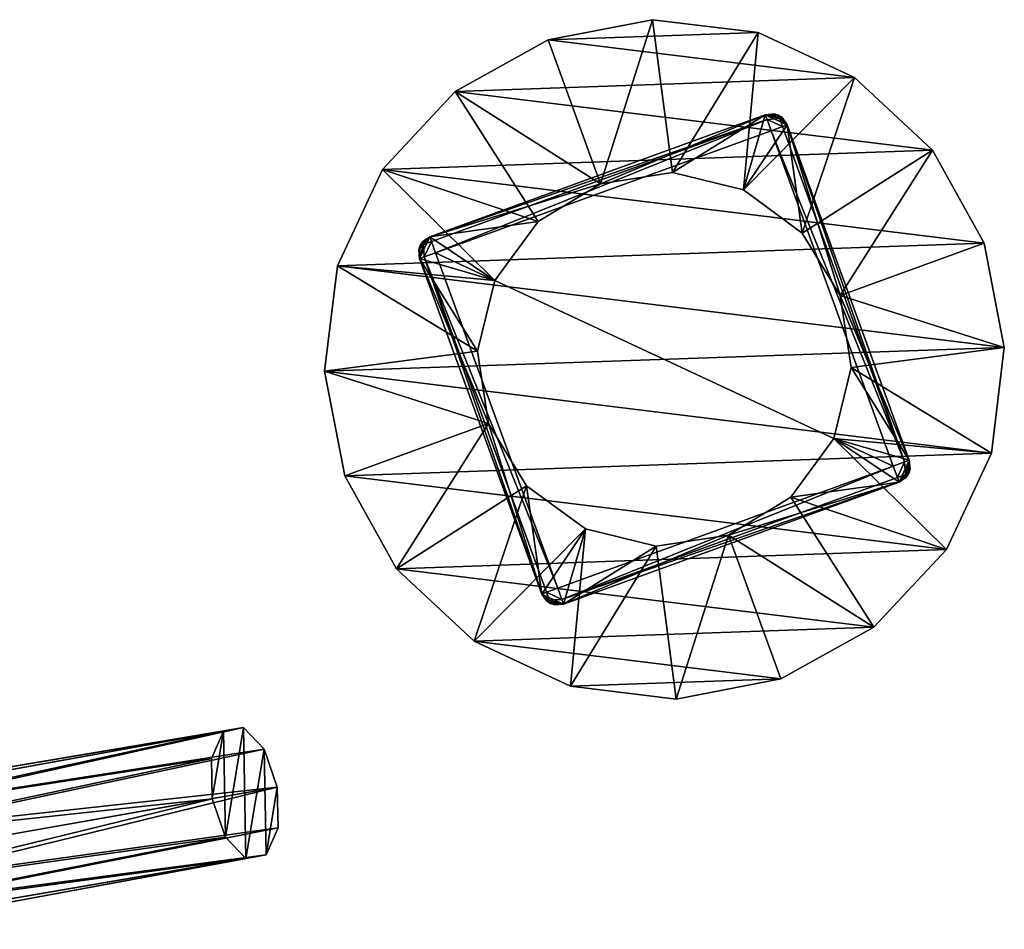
# Model space of a CAD drawing. Header units: metres. Extents: x 630 to 786, y -269 to -21.
# Tile 3 of 3: x 728 to 786, y -74 to -21. Entities that reach past the tile are written whole.
import ezdxf

# ---------------------------------------------------------------- set-up
doc = ezdxf.new("R2010")
doc.units = ezdxf.units.M

msp = doc.modelspace()

# ---------------------------------------------------------------- linework, layer by layer
at = {"layer": 'None'}
for points in [[(716.317078, -67.670319, 74.449387), (739.882935, -62.524067, 62.856907), (739.177368, -64.123978, 61.109364)], [(716.317078, -67.670319, 74.449387), (716.682922, -66.726051, 75.640785), (739.882935, -62.524067, 62.856907)], [(716.682922, -66.726051, 75.640785), (717.320313, -66.303841, 77.004326), (739.882935, -62.524067, 62.856907)], [(739.882935, -62.524067, 62.856907), (717.320313, -66.303841, 77.004326), (741.066956, -62.315292, 65.016991)], [(717.320313, -66.303841, 77.004326), (718.150818, -66.467354, 78.318459), (741.066956, -62.315292, 65.016991)], [(741.066956, -62.315292, 65.016991), (718.150818, -66.467354, 78.318459), (719.026306, -67.192581, 79.391861)], [(741.066956, -62.315292, 65.016991), (719.026306, -67.192581, 79.391861), (742.277161, -63.577396, 66.764534)], [(739.177368, -64.123978, 61.109364), (739.882935, -62.524067, 62.856907), (739.219727, -66.503914, 60.44186)], [(739.882935, -62.524067, 62.856907), (739.993896, -68.754822, 61.109364), (739.219727, -66.503914, 60.44186)], [(739.882935, -62.524067, 62.856907), (741.066956, -62.315292, 65.016991), (739.993896, -68.754822, 61.109364)], [(741.066956, -62.315292, 65.016991), (741.204102, -70.01693, 62.856907), (739.993896, -68.754822, 61.109364)], [(741.066956, -62.315292, 65.016991), (742.277161, -63.577396, 66.764534), (741.204102, -70.01693, 62.856907)], [(719.026306, -67.192581, 79.391861), (719.770203, -68.377495, 80.090179), (742.277161, -63.577396, 66.764534)], [(742.277161, -63.577396, 66.764534), (719.770203, -68.377495, 80.090179), (743.051331, -65.828308, 67.432037)], [(742.277161, -63.577396, 66.764534), (742.388123, -69.808151, 65.016991), (741.204102, -70.01693, 62.856907)], [(742.277161, -63.577396, 66.764534), (743.051331, -65.828308, 67.432037), (742.388123, -69.808151, 65.016991)], [(716.231079, -69.001297, 73.633476), (739.177368, -64.123978, 61.109364), (739.219727, -66.503914, 60.44186)], [(716.231079, -69.001297, 73.633476), (716.317078, -67.670319, 74.449387), (739.177368, -64.123978, 61.109364)], [(719.770203, -68.377495, 80.090179), (720.225464, -69.853119, 80.332748), (743.051331, -65.828308, 67.432037)], [(720.302246, -71.395401, 80.090157), (743.051331, -65.828308, 67.432037), (720.225464, -69.853119, 80.332748)], [(743.093689, -68.208244, 66.764534), (743.051331, -65.828308, 67.432037), (720.302246, -71.395401, 80.090157)], [(743.051331, -65.828308, 67.432037), (743.093689, -68.208244, 66.764534), (742.388123, -69.808151, 65.016991)], [(716.394104, -70.528694, 73.342461), (716.231079, -69.001297, 73.633476), (739.219727, -66.503914, 60.44186)], [(716.394104, -70.528694, 73.342461), (739.219727, -66.503914, 60.44186), (716.763306, -72.019684, 73.633621)], [(739.219727, -66.503914, 60.44186), (739.993896, -68.754822, 61.109364), (716.763306, -72.019684, 73.633621)], [(742.388123, -69.808151, 65.016991), (743.093689, -68.208244, 66.764534), (720.008606, -72.763268, 79.391899)], [(720.008606, -72.763268, 79.391899), (743.093689, -68.208244, 66.764534), (720.302246, -71.395401, 80.090157)], [(716.763306, -72.019684, 73.633621), (739.993896, -68.754822, 61.109364), (717.299377, -73.241104, 74.449341)], [(739.993896, -68.754822, 61.109364), (741.204102, -70.01693, 62.856907), (717.299377, -73.241104, 74.449341)], [(717.299377, -73.241104, 74.449341), (741.204102, -70.01693, 62.856907), (717.966003, -74.003357, 75.640747)], [(741.204102, -70.01693, 62.856907), (718.709534, -74.18177, 77.004318), (717.966003, -74.003357, 75.640747)], [(741.204102, -70.01693, 62.856907), (742.388123, -69.808151, 65.016991), (718.709534, -74.18177, 77.004318)], [(742.388123, -69.808151, 65.016991), (719.433899, -73.744255, 78.318436), (718.709534, -74.18177, 77.004318)], [(719.433899, -73.744255, 78.318436), (742.388123, -69.808151, 65.016991), (720.008606, -72.763268, 79.391899)]]:
    msp.add_3dface(points, dxfattribs=at)
at = {"layer": 'None0'}
for points in [[(765.114502, -20.667841, 2), (758.972107, -21.861807, 2), (762.050293, -30.31904, 2)], [(765.114502, -20.667841), (758.972107, -21.861807), (765.114502, -20.667841, 2)], [(758.972107, -21.861807), (758.972107, -21.861807, 2), (765.114502, -20.667841, 2)], [(758.972107, -21.861807), (765.114502, -20.667841), (771.325256, -21.430424)], [(766.292297, -29.666128, 2), (765.114502, -20.667841, 2), (762.050293, -30.31904, 2)], [(771.325256, -21.430424, 2), (765.114502, -20.667841, 2), (766.292297, -29.666128, 2)], [(771.325256, -21.430424), (765.114502, -20.667841), (771.325256, -21.430424, 2)], [(765.114502, -20.667841), (765.114502, -20.667841, 2), (771.325256, -21.430424, 2)], [(762.050293, -30.31904, 2), (758.972107, -21.861807, 2), (753.499268, -24.895443, 2)], [(758.972107, -21.861807), (753.499268, -24.895443), (758.972107, -21.861807, 2)], [(753.499268, -24.895443), (753.499268, -24.895443, 2), (758.972107, -21.861807, 2)], [(753.499268, -24.895443), (758.972107, -21.861807), (776.996338, -24.074907)], [(776.996338, -24.074907), (758.972107, -21.861807), (771.325256, -21.430424)], [(770.461304, -30.686274, 2), (771.325256, -21.430424, 2), (766.292297, -29.666128, 2)], [(776.996338, -24.074907, 2), (771.325256, -21.430424, 2), (770.461304, -30.686274, 2)], [(776.996338, -24.074907), (771.325256, -21.430424), (776.996338, -24.074907, 2)], [(771.325256, -21.430424), (771.325256, -21.430424, 2), (776.996338, -24.074907, 2)], [(781.572693, -28.342428), (753.499268, -24.895443), (776.996338, -24.074907)], [(773.922546, -33.224167, 2), (776.996338, -24.074907, 2), (770.461304, -30.686274, 2)], [(781.572693, -28.342428, 2), (776.996338, -24.074907, 2), (773.922546, -33.224167, 2)], [(781.572693, -28.342428), (776.996338, -24.074907), (781.572693, -28.342428, 2)], [(776.996338, -24.074907), (776.996338, -24.074907, 2), (781.572693, -28.342428, 2)], [(753.499268, -24.895443, 2), (749.23175, -29.4718, 2), (758.380981, -32.545609, 2)], [(753.499268, -24.895443), (749.23175, -29.4718), (753.499268, -24.895443, 2)], [(749.23175, -29.4718), (749.23175, -29.4718, 2), (753.499268, -24.895443, 2)], [(749.23175, -29.4718), (753.499268, -24.895443), (781.572693, -28.342428)], [(762.050293, -30.31904, 2), (753.499268, -24.895443, 2), (758.380981, -32.545609, 2)], [(771.746033, -26.257982, 4), (762.050293, -30.31904, 4), (752.012512, -33.440403, 4)], [(771.746033, -26.257982, 183), (752.012512, -33.440403, 183), (771.846191, -26.533211, 183.707108)], [(752.012512, -33.440403, 4), (752.012512, -33.440403, 183), (771.746033, -26.257982, 4)], [(752.012512, -33.440403, 183), (771.746033, -26.257982, 183), (771.746033, -26.257982, 4)], [(752.012512, -33.440403, 183), (752.112671, -33.715633, 183.707108), (771.846191, -26.533211, 183.707108)], [(771.846191, -26.533211, 183.707108), (752.112671, -33.715633, 183.707108), (752.354492, -34.380096, 184)], [(772.088074, -27.197674, 184), (771.846191, -26.533211, 183.707108), (752.354492, -34.380096, 184)], [(766.292297, -29.666128, 4), (762.050293, -30.31904, 4), (771.746033, -26.257982, 4)], [(770.461304, -30.686274, 4), (766.292297, -29.666128, 4), (771.746033, -26.257982, 4)], [(771.746033, -26.257982, 4), (773.027771, -26.855654, 4), (770.461304, -30.686274, 4)], [(772.261719, -26.212866, 4), (772.730835, -26.431629, 4), (771.746033, -26.257982, 4)], [(771.746033, -26.257982, 4), (771.746033, -26.257982, 183), (772.261719, -26.212866, 4)], [(771.746033, -26.257982, 183), (772.510681, -26.291367, 183), (772.261719, -26.212866, 4)], [(772.730835, -26.431629, 4), (773.027771, -26.855654, 4), (771.746033, -26.257982, 4)], [(772.510681, -26.291367, 183), (771.746033, -26.257982, 183), (772.581482, -26.485983, 183.5)], [(771.746033, -26.257982, 183), (771.846191, -26.533211, 183.707108), (772.581482, -26.485983, 183.5)], [(772.581482, -26.485983, 183.5), (771.846191, -26.533211, 183.707108), (772.752502, -26.95583, 183.707108)], [(771.846191, -26.533211, 183.707108), (772.088074, -27.197674, 184), (772.752502, -26.95583, 183.707108)], [(772.261719, -26.212866, 4), (772.510681, -26.291367, 183), (772.730835, -26.431629, 4)], [(772.510681, -26.291367, 183), (773.027771, -26.855654, 183), (772.730835, -26.431629, 4)], [(773.027771, -26.855654, 183), (772.510681, -26.291367, 183), (772.581482, -26.485983, 183.5)], [(772.752502, -26.95583, 183.707108), (773.027771, -26.855654, 183), (772.581482, -26.485983, 183.5)], [(772.730835, -26.431629, 4), (773.027771, -26.855654, 183), (773.027771, -26.855654, 4)], [(779.270508, -46.931221, 184), (772.088074, -27.197674, 184), (752.354492, -34.380096, 184)], [(773.027771, -26.855654, 4), (773.922546, -33.224167, 4), (770.461304, -30.686274, 4)], [(779.934937, -46.689373, 183.707108), (772.752502, -26.95583, 183.707108), (772.088074, -27.197674, 184)], [(772.088074, -27.197674, 184), (779.270508, -46.931221, 184), (779.934937, -46.689373, 183.707108)], [(773.027771, -26.855654, 183), (772.752502, -26.95583, 183.707108), (779.934937, -46.689373, 183.707108)], [(773.922546, -33.224167, 4), (773.027771, -26.855654, 4), (776.149109, -36.893436, 4)], [(773.027771, -26.855654, 4), (780.210144, -46.589199, 4), (776.149109, -36.893436, 4)], [(780.210144, -46.589199, 183), (773.027771, -26.855654, 183), (779.934937, -46.689373, 183.707108)], [(773.027771, -26.855654, 4), (773.027771, -26.855654, 183), (780.210144, -46.589199, 4)], [(773.027771, -26.855654, 183), (780.210144, -46.589199, 183), (780.210144, -46.589199, 4)], [(784.606323, -33.815254), (749.23175, -29.4718), (781.572693, -28.342428)], [(776.149109, -36.893436, 2), (781.572693, -28.342428, 2), (773.922546, -33.224167, 2)], [(784.606323, -33.815254, 2), (781.572693, -28.342428, 2), (776.149109, -36.893436, 2)], [(784.606323, -33.815254), (781.572693, -28.342428), (784.606323, -33.815254, 2)], [(781.572693, -28.342428), (781.572693, -28.342428, 2), (784.606323, -33.815254, 2)], [(749.23175, -29.4718, 2), (746.58728, -35.14291, 2), (755.84314, -36.006859, 2)], [(749.23175, -29.4718), (746.58728, -35.14291), (749.23175, -29.4718, 2)], [(746.58728, -35.14291), (746.58728, -35.14291, 2), (749.23175, -29.4718, 2)], [(746.58728, -35.14291), (749.23175, -29.4718), (784.606323, -33.815254)], [(758.380981, -32.545609, 2), (749.23175, -29.4718, 2), (755.84314, -36.006859, 2)], [(766.292297, -29.666128, 2), (762.050293, -30.31904, 2), (766.292297, -29.666128, 4)], [(762.050293, -30.31904, 2), (762.050293, -30.31904, 4), (766.292297, -29.666128, 4)], [(770.461304, -30.686274, 2), (766.292297, -29.666128, 2), (770.461304, -30.686274, 4)], [(766.292297, -29.666128, 2), (766.292297, -29.666128, 4), (770.461304, -30.686274, 4)], [(762.050293, -30.31904, 4), (758.380981, -32.545609, 4), (752.012512, -33.440403, 4)], [(762.050293, -30.31904, 2), (758.380981, -32.545609, 2), (762.050293, -30.31904, 4)], [(758.380981, -32.545609, 2), (758.380981, -32.545609, 4), (762.050293, -30.31904, 4)], [(773.922546, -33.224167, 2), (770.461304, -30.686274, 2), (773.922546, -33.224167, 4)], [(770.461304, -30.686274, 2), (770.461304, -30.686274, 4), (773.922546, -33.224167, 4)], [(752.012512, -33.440403, 4), (758.380981, -32.545609, 4), (755.84314, -36.006859, 4)], [(758.380981, -32.545609, 2), (755.84314, -36.006859, 2), (758.380981, -32.545609, 4)], [(755.84314, -36.006859, 2), (755.84314, -36.006859, 4), (758.380981, -32.545609, 4)], [(751.414795, -34.722118, 4), (751.36969, -34.206448, 4), (752.012512, -33.440403, 4)], [(752.012512, -33.440403, 4), (751.36969, -34.206448, 4), (751.58844, -33.737309, 4)], [(755.84314, -36.006859, 4), (751.414795, -34.722118, 4), (752.012512, -33.440403, 4)], [(751.448181, -33.957478, 183), (752.012512, -33.440403, 183), (751.58844, -33.737309, 4)], [(752.012512, -33.440403, 183), (751.448181, -33.957478, 183), (751.642822, -33.886646, 183.5)], [(751.58844, -33.737309, 4), (752.012512, -33.440403, 183), (752.012512, -33.440403, 4)], [(752.112671, -33.715633, 183.707108), (752.012512, -33.440403, 183), (751.642822, -33.886646, 183.5)], [(776.149109, -36.893436, 2), (773.922546, -33.224167, 2), (776.149109, -36.893436, 4)], [(773.922546, -33.224167, 2), (773.922546, -33.224167, 4), (776.149109, -36.893436, 4)], [(785.800293, -39.957668), (746.58728, -35.14291), (784.606323, -33.815254)], [(751.36969, -34.206448, 4), (751.448181, -33.957478, 183), (751.58844, -33.737309, 4)], [(751.414795, -34.722118, 183), (751.448181, -33.957478, 183), (751.36969, -34.206448, 4)], [(751.448181, -33.957478, 183), (751.414795, -34.722118, 183), (751.642822, -33.886646, 183.5)], [(751.414795, -34.722118, 183), (751.690063, -34.621941, 183.707108), (751.642822, -33.886646, 183.5)], [(751.642822, -33.886646, 183.5), (751.690063, -34.621941, 183.707108), (752.112671, -33.715633, 183.707108)], [(751.690063, -34.621941, 183.707108), (752.354492, -34.380096, 184), (752.112671, -33.715633, 183.707108)], [(785.800293, -39.957668, 2), (784.606323, -33.815254, 2), (776.149109, -36.893436, 2)], [(784.606323, -33.815254, 2), (785.800293, -39.957668, 2), (784.606323, -33.815254)], [(785.800293, -39.957668, 2), (785.800293, -39.957668), (784.606323, -33.815254)], [(751.414795, -34.722118, 4), (751.414795, -34.722118, 183), (751.36969, -34.206448, 4)], [(751.414795, -34.722118, 183), (758.597229, -54.455662, 183), (751.690063, -34.621941, 183.707108)], [(758.597229, -54.455662, 4), (751.414795, -34.722118, 4), (755.475891, -44.417881, 4)], [(755.475891, -44.417881, 4), (751.414795, -34.722118, 4), (754.822937, -40.175846, 4)], [(751.414795, -34.722118, 4), (755.84314, -36.006859, 4), (754.822937, -40.175846, 4)], [(758.597229, -54.455662, 183), (751.414795, -34.722118, 183), (758.597229, -54.455662, 4)], [(751.414795, -34.722118, 183), (751.414795, -34.722118, 4), (758.597229, -54.455662, 4)], [(752.354492, -34.380096, 184), (751.690063, -34.621941, 183.707108), (759.536926, -54.113644, 184)], [(751.690063, -34.621941, 183.707108), (758.872498, -54.355488, 183.707108), (759.536926, -54.113644, 184)], [(758.597229, -54.455662, 183), (758.872498, -54.355488, 183.707108), (751.690063, -34.621941, 183.707108)], [(759.536926, -54.113644, 184), (779.270508, -46.931221, 184), (752.354492, -34.380096, 184)], [(746.58728, -35.14291, 2), (745.824707, -41.353649, 2), (754.822937, -40.175846, 2)], [(746.58728, -35.14291), (745.824707, -41.353649), (746.58728, -35.14291, 2)], [(745.824707, -41.353649), (745.824707, -41.353649, 2), (746.58728, -35.14291, 2)], [(745.824707, -41.353649), (746.58728, -35.14291), (785.800293, -39.957668)], [(755.84314, -36.006859, 2), (746.58728, -35.14291, 2), (754.822937, -40.175846, 2)], [(755.84314, -36.006859, 2), (754.822937, -40.175846, 2), (755.84314, -36.006859, 4)], [(754.822937, -40.175846, 2), (754.822937, -40.175846, 4), (755.84314, -36.006859, 4)], [(776.802002, -41.135471, 2), (785.800293, -39.957668, 2), (776.149109, -36.893436, 2)], [(776.149109, -36.893436, 4), (780.210144, -46.589199, 4), (776.802002, -41.135471, 4)], [(776.149109, -36.893436, 4), (776.802002, -41.135471, 4), (776.149109, -36.893436, 2)], [(776.802002, -41.135471, 4), (776.802002, -41.135471, 2), (776.149109, -36.893436, 2)], [(785.03772, -46.168404), (745.824707, -41.353649), (785.800293, -39.957668)], [(754.822937, -40.175846, 2), (745.824707, -41.353649, 2), (755.475891, -44.417881, 2)], [(754.822937, -40.175846, 2), (755.475891, -44.417881, 2), (754.822937, -40.175846, 4)], [(755.475891, -44.417881, 2), (755.475891, -44.417881, 4), (754.822937, -40.175846, 4)], [(785.03772, -46.168404, 2), (785.800293, -39.957668, 2), (776.802002, -41.135471, 2)], [(785.800293, -39.957668, 2), (785.03772, -46.168404, 2), (785.800293, -39.957668)], [(785.03772, -46.168404, 2), (785.03772, -46.168404), (785.800293, -39.957668)], [(745.824707, -41.353649, 2), (747.018616, -47.496059, 2), (755.475891, -44.417881, 2)], [(745.824707, -41.353649), (747.018616, -47.496059), (745.824707, -41.353649, 2)], [(747.018616, -47.496059), (747.018616, -47.496059, 2), (745.824707, -41.353649, 2)], [(747.018616, -47.496059), (745.824707, -41.353649), (785.03772, -46.168404)], [(775.78186, -45.304459, 2), (785.03772, -46.168404, 2), (776.802002, -41.135471, 2)], [(780.210144, -46.589199, 4), (775.78186, -45.304459, 4), (776.802002, -41.135471, 4)], [(776.802002, -41.135471, 4), (775.78186, -45.304459, 4), (776.802002, -41.135471, 2)], [(775.78186, -45.304459, 4), (775.78186, -45.304459, 2), (776.802002, -41.135471, 2)], [(755.475891, -44.417881, 2), (747.018616, -47.496059, 2), (750.052307, -52.968887, 2)], [(755.475891, -44.417881, 2), (750.052307, -52.968887, 2), (757.702454, -48.087151, 2)], [(757.702454, -48.087151, 4), (758.597229, -54.455662, 4), (755.475891, -44.417881, 4)], [(757.702454, -48.087151, 4), (755.475891, -44.417881, 4), (757.702454, -48.087151, 2)], [(755.475891, -44.417881, 4), (755.475891, -44.417881, 2), (757.702454, -48.087151, 2)], [(773.243958, -48.765709, 2), (782.39325, -51.839516, 2), (775.78186, -45.304459, 2)], [(779.612488, -47.870911, 4), (773.243958, -48.765709, 4), (775.78186, -45.304459, 4)], [(775.78186, -45.304459, 4), (773.243958, -48.765709, 4), (775.78186, -45.304459, 2)], [(773.243958, -48.765709, 4), (773.243958, -48.765709, 2), (775.78186, -45.304459, 2)], [(782.39325, -51.839516, 2), (785.03772, -46.168404, 2), (775.78186, -45.304459, 2)], [(780.210144, -46.589199, 4), (779.612488, -47.870911, 4), (775.78186, -45.304459, 4)], [(782.39325, -51.839516), (747.018616, -47.496059), (785.03772, -46.168404)], [(785.03772, -46.168404, 2), (782.39325, -51.839516, 2), (785.03772, -46.168404)], [(782.39325, -51.839516, 2), (782.39325, -51.839516), (785.03772, -46.168404)], [(779.934937, -46.689373, 183.707108), (779.270508, -46.931221, 184), (779.512329, -47.595684, 183.707108)], [(779.982666, -47.424488, 183.499466), (779.934937, -46.689373, 183.707108), (779.512329, -47.595684, 183.707108)], [(780.036499, -47.574005, 4), (779.612488, -47.870911, 4), (780.210144, -46.589199, 4)], [(780.210144, -46.589199, 183), (779.934937, -46.689373, 183.707108), (779.982666, -47.424488, 183.499466)], [(780.176758, -47.353836, 183), (780.210144, -46.589199, 183), (779.982666, -47.424488, 183.499466)], [(780.25531, -47.104866, 4), (780.036499, -47.574005, 4), (780.210144, -46.589199, 4)], [(780.210144, -46.589199, 183), (780.176758, -47.353836, 183), (780.25531, -47.104866, 4)], [(780.210144, -46.589199, 4), (780.210144, -46.589199, 183), (780.25531, -47.104866, 4)], [(779.270508, -46.931221, 184), (759.536926, -54.113644, 184), (759.778809, -54.778107, 183.707108)], [(759.778809, -54.778107, 183.707108), (779.512329, -47.595684, 183.707108), (779.270508, -46.931221, 184)], [(779.512329, -47.595684, 183.707108), (779.612488, -47.870911, 183), (779.982666, -47.424488, 183.499466)], [(780.176758, -47.353836, 183), (779.612488, -47.870911, 183), (780.036499, -47.574005, 4)], [(779.612488, -47.870911, 183), (780.176758, -47.353836, 183), (779.982666, -47.424488, 183.499466)], [(780.25531, -47.104866, 4), (780.176758, -47.353836, 183), (780.036499, -47.574005, 4)], [(750.052307, -52.968887, 2), (747.018616, -47.496059, 2), (750.052307, -52.968887)], [(747.018616, -47.496059, 2), (747.018616, -47.496059), (750.052307, -52.968887)], [(750.052307, -52.968887), (747.018616, -47.496059), (782.39325, -51.839516)], [(779.612488, -47.870911, 183), (779.512329, -47.595684, 183.707108), (759.778809, -54.778107, 183.707108)], [(759.878967, -55.053333, 183), (779.612488, -47.870911, 183), (759.778809, -54.778107, 183.707108)], [(779.612488, -47.870911, 4), (759.878967, -55.053333, 4), (769.574707, -50.992279, 4)], [(779.612488, -47.870911, 4), (779.612488, -47.870911, 183), (759.878967, -55.053333, 4)], [(779.612488, -47.870911, 183), (759.878967, -55.053333, 183), (759.878967, -55.053333, 4)], [(773.243958, -48.765709, 4), (779.612488, -47.870911, 4), (769.574707, -50.992279, 4)], [(780.036499, -47.574005, 4), (779.612488, -47.870911, 183), (779.612488, -47.870911, 4)], [(750.052307, -52.968887, 2), (754.628662, -57.236408, 2), (757.702454, -48.087151, 2)], [(757.702454, -48.087151, 2), (754.628662, -57.236408, 2), (761.163696, -50.625046, 2)], [(758.597229, -54.455662, 4), (757.702454, -48.087151, 4), (761.163696, -50.625046, 4)], [(761.163696, -50.625046, 4), (757.702454, -48.087151, 4), (761.163696, -50.625046, 2)], [(757.702454, -48.087151, 4), (757.702454, -48.087151, 2), (761.163696, -50.625046, 2)], [(769.574707, -50.992279, 2), (778.125732, -56.415874, 2), (773.243958, -48.765709, 2)], [(773.243958, -48.765709, 4), (769.574707, -50.992279, 4), (773.243958, -48.765709, 2)], [(769.574707, -50.992279, 4), (769.574707, -50.992279, 2), (773.243958, -48.765709, 2)], [(778.125732, -56.415874, 2), (782.39325, -51.839516, 2), (773.243958, -48.765709, 2)], [(754.628662, -57.236408, 2), (760.299744, -59.880894, 2), (761.163696, -50.625046, 2)], [(759.878967, -55.053333, 4), (758.597229, -54.455662, 4), (761.163696, -50.625046, 4)], [(759.878967, -55.053333, 4), (761.163696, -50.625046, 4), (765.332703, -51.645187, 4)], [(761.163696, -50.625046, 2), (760.299744, -59.880894, 2), (765.332703, -51.645187, 2)], [(765.332703, -51.645187, 4), (761.163696, -50.625046, 4), (765.332703, -51.645187, 2)], [(761.163696, -50.625046, 4), (761.163696, -50.625046, 2), (765.332703, -51.645187, 2)], [(769.574707, -50.992279, 4), (759.878967, -55.053333, 4), (765.332703, -51.645187, 4)], [(765.332703, -51.645187, 2), (766.510498, -60.643475, 2), (769.574707, -50.992279, 2)], [(769.574707, -50.992279, 4), (765.332703, -51.645187, 4), (769.574707, -50.992279, 2)], [(765.332703, -51.645187, 4), (765.332703, -51.645187, 2), (769.574707, -50.992279, 2)], [(766.510498, -60.643475, 2), (772.652893, -59.449512, 2), (769.574707, -50.992279, 2)], [(769.574707, -50.992279, 2), (772.652893, -59.449512, 2), (778.125732, -56.415874, 2)], [(778.125732, -56.415874), (750.052307, -52.968887), (782.39325, -51.839516)], [(760.299744, -59.880894, 2), (766.510498, -60.643475, 2), (765.332703, -51.645187, 2)], [(782.39325, -51.839516, 2), (778.125732, -56.415874, 2), (782.39325, -51.839516)], [(778.125732, -56.415874, 2), (778.125732, -56.415874), (782.39325, -51.839516)], [(754.628662, -57.236408, 2), (750.052307, -52.968887, 2), (754.628662, -57.236408)], [(750.052307, -52.968887, 2), (750.052307, -52.968887), (754.628662, -57.236408)], [(754.628662, -57.236408), (750.052307, -52.968887), (778.125732, -56.415874)], [(758.872498, -54.355488, 183.707108), (758.597229, -54.455662, 183), (759.043457, -54.825333, 183.5)], [(759.778809, -54.778107, 183.707108), (759.536926, -54.113644, 184), (758.872498, -54.355488, 183.707108)], [(759.043457, -54.825333, 183.5), (759.778809, -54.778107, 183.707108), (758.872498, -54.355488, 183.707108)], [(758.894165, -54.879688, 4), (758.597229, -54.455662, 4), (759.878967, -55.053333, 4)], [(758.597229, -54.455662, 183), (759.114319, -55.019951, 183), (759.043457, -54.825333, 183.5)], [(759.114319, -55.019951, 183), (758.597229, -54.455662, 183), (758.894165, -54.879688, 4)], [(758.894165, -54.879688, 4), (758.597229, -54.455662, 183), (758.597229, -54.455662, 4)], [(759.363281, -55.09845, 4), (758.894165, -54.879688, 4), (759.878967, -55.053333, 4)], [(759.363281, -55.09845, 4), (759.114319, -55.019951, 183), (758.894165, -54.879688, 4)], [(759.878967, -55.053333, 183), (759.778809, -54.778107, 183.707108), (759.043457, -54.825333, 183.5)], [(759.114319, -55.019951, 183), (759.878967, -55.053333, 183), (759.043457, -54.825333, 183.5)], [(759.878967, -55.053333, 183), (759.114319, -55.019951, 183), (759.363281, -55.09845, 4)], [(759.878967, -55.053333, 4), (759.878967, -55.053333, 183), (759.363281, -55.09845, 4)], [(772.652893, -59.449512), (754.628662, -57.236408), (778.125732, -56.415874)], [(778.125732, -56.415874, 2), (772.652893, -59.449512, 2), (778.125732, -56.415874)], [(772.652893, -59.449512, 2), (772.652893, -59.449512), (778.125732, -56.415874)], [(760.299744, -59.880894, 2), (754.628662, -57.236408, 2), (760.299744, -59.880894)], [(754.628662, -57.236408, 2), (754.628662, -57.236408), (760.299744, -59.880894)], [(760.299744, -59.880894), (754.628662, -57.236408), (772.652893, -59.449512)], [(766.510498, -60.643475), (760.299744, -59.880894), (772.652893, -59.449512)], [(772.652893, -59.449512, 2), (766.510498, -60.643475, 2), (772.652893, -59.449512)], [(766.510498, -60.643475, 2), (766.510498, -60.643475), (772.652893, -59.449512)], [(766.510498, -60.643475, 2), (760.299744, -59.880894, 2), (766.510498, -60.643475)], [(760.299744, -59.880894, 2), (760.299744, -59.880894), (766.510498, -60.643475)]]:
    msp.add_3dface(points, dxfattribs=at)

doc.saveas('drawing.dxf')
